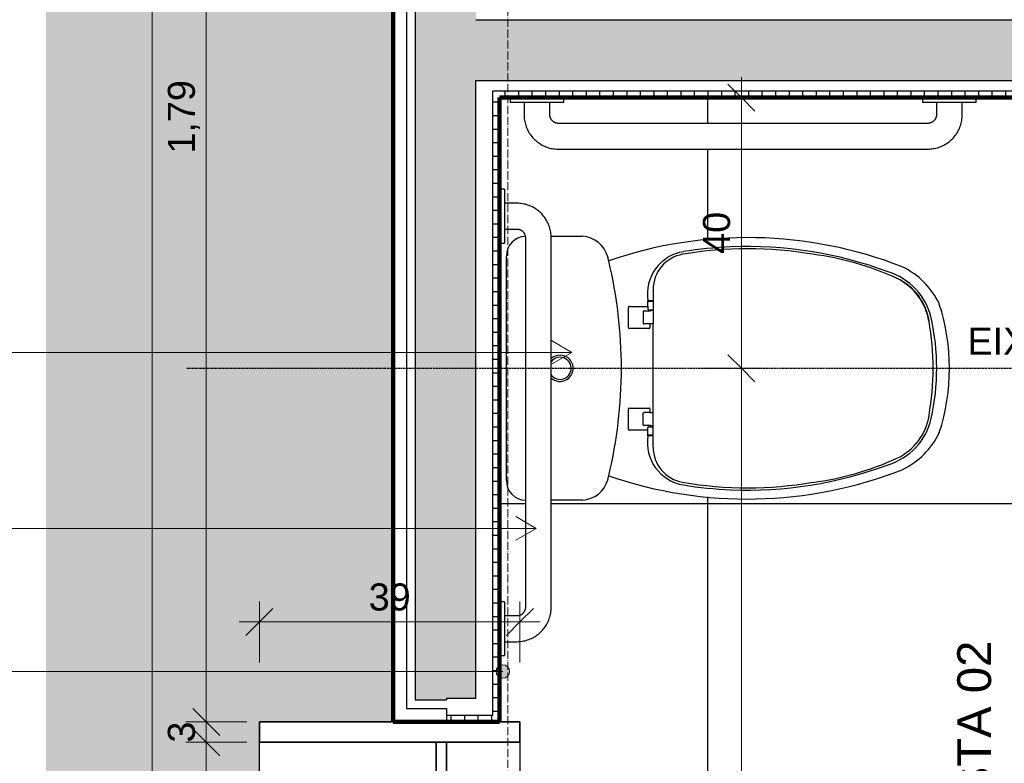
# Model space of a CAD drawing. Header units: millimetres. Extents: x -32127 to -9124, y -6877 to 4737.
# Tile 5 of 25: x -30618 to -29162, y -4497 to -3398. Entities that reach past the tile are written whole.
import ezdxf

# ---------------------------------------------------------------- set-up
doc = ezdxf.new("R2010")
doc.units = ezdxf.units.MM
doc.linetypes.add('_Tracejado médio', pattern=[4, 3, -1])
doc.linetypes.add('_Traço - ponto', pattern=[16, 12, -2, 0, -2])
for name, color, linetype, lineweight in [('A-ANNO-DIMS', 211, 'Continuous', 9), ('A-ANNO-DIMS-20', 211, 'Continuous', 9), ('A-DETL', 90, 'Continuous', 25), ('A-FLOR-PATT', 8, 'Continuous', 25), ('A-GLAZ', 151, 'Continuous', 25), ('A-WALL', 113, 'Continuous', 25), ('A-WALL-PATT', 111, 'Continuous', 90), ('G-ANNO-SYMB', 111, 'Continuous', 9), ('G-ANNO-TEXT', 231, 'Continuous', 9), ('P-SANR-FIXT', 6, 'Continuous', 25), ('Q-SPCQ', 91, 'Continuous', 25), ('S-GRID', 1, 'Continuous', 9)]:
    doc.layers.add(name, color=color, linetype=linetype, lineweight=lineweight)
doc.styles.add('Arial_1', font='arial.ttf', dxfattribs={"height": 50})
doc.styles.add('Arial_2', font='arial.ttf', dxfattribs={"height": 40})
doc.dimstyles.new('Diagonal_-_2_0mm_Arial', dxfattribs={"dimscale": 304.8, "dimtxt": 40.810376, "dimasz": 0.131234, "dimexe": 0.098425, "dimexo": 0.0625, "dimgap": 0.009843, "dimtad": 1, "dimdec": 0, "dimlfac": 0.1, "dimdsep": 46, "dimtxsty": 'Arial_2', "dimblk1": 'OBLIQUE', "dimblk2": 'OBLIQUE', "dimsah": 1, "dimcen": 0.09, "dimdle": 0.098425, "dimadec": 0, "dimazin": 0, "dimtfac": 1, "dimtdec": 4, "dimtix": 1, "dimtmove": 0, "dimatfit": 3, "dimfxl": 0.19685, "dimfxlon": 1, "dimtvp": 1, "dimtolj": 1, "dimtzin": 0, "dimarcsym": 2})
doc.dimstyles.new('Diagonal_-_2_0mm_Arial_1', dxfattribs={"dimscale": 304.8, "dimtxt": 40.810376, "dimasz": 0.131234, "dimexe": 0.098425, "dimexo": 0.0625, "dimgap": 0.009843, "dimtad": 1, "dimlfac": 0.001, "dimrnd": 0.01, "dimzin": 0, "dimdsep": 46, "dimtxsty": 'Arial_2', "dimblk1": 'OBLIQUE', "dimblk2": 'OBLIQUE', "dimsah": 1, "dimcen": 0.09, "dimdle": 0.098425, "dimadec": 0, "dimazin": 0, "dimtfac": 1, "dimtdec": 4, "dimtix": 1, "dimtmove": 0, "dimatfit": 3, "dimfxl": 0.19685, "dimfxlon": 1, "dimtvp": 1, "dimtolj": 1, "dimtzin": 0, "dimarcsym": 2})
pattern_1 = [(0, (0, -600), (0, 20), []), (90, (0, -600), (-20, 1e-15), [])]

# ---------------------------------------------------------------- blocks, each defined once
blk = doc.blocks.new('Deca_Bacia Sanitaria Monte Carlo_P_808_Caixa Acoplada - P_808_Azul AZ51_Acionamento Simples 6lpf-2935166-AMPLIAÇÃO ANEXO')
at = {"layer": 'P-SANR-FIXT'}
for p, q in [((-29832.3, -3718.5), (-29785.9, -3718.5)), ((-29898.3, -4079.4), (-29898.3, -3747.6)), ((-29785.9, -4108.5), (-29832.1, -4108.5))]:
    blk.add_line(p, q, dxfattribs=at)
for centre, radius, start, end in [((-29869.2, -3747.6), 29.1, 92.7014, 180), ((-29788.9, -3760.6), 42.2, 16.1957, 85.8043), ((-29542.3, -4349.8), 629.4, 68.6681, 108.9827), ((-30413.3, -3913.5), 685, 13.4133, 13.9095), ((-30413.3, -3913.5), 685, 346.5867, 13.4133), ((-29364.5, -3869.7), 118, 25.7488, 64.2512), ((-29551.6, -3913.5), 308.3, 342.0547, 17.9453), ((-29819, -3913.5), 16.4, 213.3388, 90), ((-29819, -3913.5), 16.4, 90, 146.6612), ((-29819, -3913.5), 19.4, 225.5456, 90), ((-29819, -3913.5), 19.4, 90, 134.4544), ((-29364.5, -3957.2), 118, 295.7488, 334.2512), ((-30413.3, -3913.5), 685, 346.0905, 346.5867), ((-29542.3, -3477.2), 629.4, 251.0173, 291.3319), ((-29869.2, -4079.4), 29.1, 180, 268.0003), ((-29788.9, -4066.4), 42.2, 274.1957, 343.8043)]:
    blk.add_arc(centre, radius, start, end, dxfattribs=at)
blk = doc.blocks.new('Deca_Shared_Assento_P_808 - AP_80_Azul AZ51-2932978-AMPLIAÇÃO ANEXO')
at = {"layer": 'P-SANR-FIXT'}
for p, q in [((-29681.4, -3797.2), (-29681.4, -3848)), ((-29681.4, -3797.2), (-29681.4, -3828)), ((-29689.2, -3822.3), (-29689.2, -3813.6)), ((-29681.4, -3813.6), (-29688.2, -3813.6)), ((-29717.7, -3853.8), (-29717.7, -3823.2)), ((-29716.4, -3822.3), (-29689.2, -3822.3)), ((-29689.2, -3822.3), (-29689.2, -3826)), ((-29681.4, -3814.6), (-29688.2, -3814.6)), ((-29688.2, -3827.1), (-29681.4, -3827.1)), ((-29684.1, -3827.9), (-29685.7, -3829)), ((-29681.4, -3827.9), (-29684.1, -3827.9)), ((-29696.3, -3830), (-29696.3, -3846.9)), ((-29685.7, -3829), (-29694.8, -3829)), ((-29687.3, -3854.8), (-29716.7, -3854.8)), ((-29686.3, -3848), (-29695.3, -3848)), ((-29681.4, -3848), (-29686.3, -3848)), ((-29686.3, -3848), (-29686.3, -3853.8)), ((-29681.4, -3913.5), (-29681.4, -3848)), ((-29681.4, -3979), (-29681.4, -3913.5)), ((-29717.7, -4003.8), (-29717.7, -3973.2)), ((-29716.7, -3972.2), (-29687.3, -3972.2)), ((-29686.3, -3973.2), (-29686.3, -3979)), ((-29696.3, -3997), (-29696.3, -3980)), ((-29686.3, -3979), (-29695.3, -3979)), ((-29686.3, -3979), (-29681.4, -3979)), ((-29681.4, -4029.8), (-29681.4, -3978.9)), ((-29685.7, -3998), (-29694.8, -3998)), ((-29689.2, -4004.7), (-29689.2, -4000.9)), ((-29688.2, -3999.9), (-29681.4, -3999.9)), ((-29684.1, -3999.1), (-29685.7, -3998)), ((-29681.4, -3999.1), (-29684.1, -3999.1)), ((-29689.2, -4004.7), (-29716.4, -4004.7)), ((-29689.2, -4013.4), (-29689.2, -4004.7)), ((-29681.4, -4012.4), (-29688.2, -4012.4)), ((-29681.4, -4013.4), (-29688.2, -4013.4))]:
    blk.add_line(p, q, dxfattribs=at)
for centre, radius, start, end in [((-29541.6, -4308.3), 571.4, 80.3036, 99.6964), ((-29542.1, -4330.9), 597.3, 92.3762, 99.1026), ((-29542.1, -4330.9), 597.3, 69.6238, 92.3762), ((-29626.5, -3803.8), 63.4, 99.1026, 188.8974), ((-29628.4, -3797.2), 53, 100.2892, 180), ((-29501.1, -4173.9), 432.5, 65.3076, 82.5979), ((-29360.6, -3859.6), 92.5, 12.6783, 73.3217), ((-29355.6, -3856.1), 83, 8.5979, 65.4021), ((-29359.1, -3858.7), 86.8, 9.8946, 63.566), ((-29688.2, -3812.6), 1, 180, 270), ((-29716.7, -3823.2), 1, 69.2321, 180), ((-29688.2, -3815.6), 1, 90, 180), ((-29688.2, -3826), 1.05, 180, 270), ((-29695.2, -3830), 1.01, 90, 180), ((-29600.4, -3913.4), 338.3, 347.3217, 12.6783), ((-29716.7, -3853.8), 1, 180, 270), ((-29695.2, -3846.9), 1.05, 180, 266.7299), ((-29687.3, -3853.8), 1, 270, 0), ((-29673.4, -3913.5), 405.9, 350.1054, 9.8946), ((-29716.7, -3973.2), 1, 90, 180), ((-29687.3, -3973.2), 1, 0, 90), ((-29695.2, -3980), 1.05, 93.2701, 180), ((-29360.6, -3967.4), 92.5, 286.6783, 347.3217), ((-29355.6, -3970.9), 83, 294.5979, 351.4021), ((-29695.2, -3997), 1.01, 180, 270), ((-29688.2, -4000.9), 1.05, 90, 180), ((-29716.7, -4003.8), 1, 180, 290.7679), ((-29626.5, -4023.2), 63.4, 171.1026, 260.8974), ((-29688.2, -4011.4), 1, 180, 270), ((-29688.2, -4014.4), 1, 90, 180), ((-29628.4, -4029.8), 53, 180, 259.7108), ((-29501.1, -3653.1), 432.5, 277.4021, 294.5979), ((-29542.1, -3496.1), 597.3, 267.6238, 290.3762), ((-29541.6, -3518.6), 571.4, 260.3036, 279.6964), ((-29542.1, -3496.1), 597.3, 260.8974, 267.6238)]:
    blk.add_arc(centre, radius, start, end, dxfattribs=at)
blk = doc.blocks.new('817_Grab_Bars - 8170-001240-3724552-AMPLIAÇÃO ANEXO')
at = {"layer": 'Q-SPCQ'}
for p, q in [((-29892.8, -3513.5), (-29892.8, -3520.6)), ((-29853.1, -3520.6), (-29892.8, -3520.6)), ((-29872.2, -3520.6), (-29872.2, -3538.9)), ((-29813.4, -3520.6), (-29853.1, -3520.6)), ((-29834.1, -3538.9), (-29834.1, -3520.6)), ((-29813.4, -3520.6), (-29813.4, -3513.5)), ((-29283.2, -3513.5), (-29283.2, -3520.6)), ((-29243.5, -3520.6), (-29283.2, -3520.6)), ((-29262.6, -3520.6), (-29262.6, -3538.9)), ((-29203.8, -3520.6), (-29243.5, -3520.6)), ((-29224.5, -3538.9), (-29224.5, -3520.6)), ((-29203.8, -3520.6), (-29203.8, -3513.5)), ((-29275.3, -3551.6), (-29821.4, -3551.6)), ((-29821.4, -3589.7), (-29275.3, -3589.7))]:
    blk.add_line(p, q, dxfattribs=at)
at = {"layer": 'Q-SPCQ', "flags": 128}
for points in [[(-29872.2, -3538.9), (-29872.1, -3540.9), (-29872, -3543), (-29871.8, -3545), (-29871.5, -3547), (-29871.1, -3549), (-29870.7, -3551), (-29870.2, -3552.9), (-29869.6, -3554.9), (-29868.9, -3556.8), (-29868.1, -3558.7), (-29867.3, -3560.5), (-29866.4, -3562.4), (-29865.4, -3564.1), (-29864.4, -3565.9), (-29863.3, -3567.6), (-29862.1, -3569.2), (-29860.9, -3570.8), (-29859.5, -3572.4), (-29858.2, -3573.9), (-29856.7, -3575.3), (-29855.3, -3576.7), (-29853.7, -3578), (-29852.1, -3579.3), (-29850.5, -3580.5), (-29848.8, -3581.6), (-29847.1, -3582.7), (-29845.3, -3583.7), (-29843.5, -3584.6), (-29841.6, -3585.5), (-29839.8, -3586.2), (-29837.9, -3586.9), (-29835.9, -3587.6), (-29834, -3588.1), (-29832, -3588.6), (-29830, -3589), (-29828, -3589.3), (-29826, -3589.5), (-29823.9, -3589.6), (-29821.9, -3589.7), (-29821.4, -3589.7)], [(-29821.4, -3551.6), (-29821.9, -3551.6), (-29822.4, -3551.6), (-29822.9, -3551.5), (-29823.4, -3551.4), (-29823.9, -3551.3), (-29824.4, -3551.2), (-29824.9, -3551.1), (-29825.3, -3550.9), (-29825.8, -3550.8), (-29826.3, -3550.6), (-29826.8, -3550.4), (-29827.2, -3550.2), (-29827.7, -3549.9), (-29828.1, -3549.7), (-29828.5, -3549.4), (-29828.9, -3549.1), (-29829.3, -3548.8), (-29829.7, -3548.4), (-29830.1, -3548.1), (-29830.5, -3547.7), (-29830.8, -3547.4), (-29831.1, -3547), (-29831.5, -3546.6), (-29831.8, -3546.2), (-29832, -3545.8), (-29832.3, -3545.3), (-29832.6, -3544.9), (-29832.8, -3544.4), (-29833, -3544), (-29833.2, -3543.5), (-29833.4, -3543), (-29833.5, -3542.5), (-29833.7, -3542), (-29833.8, -3541.5), (-29833.9, -3541.1), (-29833.9, -3540.5), (-29834, -3540), (-29834, -3539.5), (-29834.1, -3539), (-29834.1, -3538.9)], [(-29275.3, -3589.7), (-29273.2, -3589.7), (-29271.2, -3589.5), (-29269.2, -3589.3), (-29267.2, -3589), (-29265.2, -3588.7), (-29263.2, -3588.2), (-29261.2, -3587.7), (-29259.3, -3587.1), (-29257.4, -3586.4), (-29255.5, -3585.7), (-29253.6, -3584.9), (-29251.8, -3584), (-29250, -3583), (-29248.3, -3581.9), (-29246.6, -3580.8), (-29244.9, -3579.6), (-29243.3, -3578.4), (-29241.8, -3577.1), (-29240.3, -3575.7), (-29238.8, -3574.3), (-29237.4, -3572.8), (-29236.1, -3571.3), (-29234.8, -3569.7), (-29233.6, -3568), (-29232.5, -3566.3), (-29231.4, -3564.6), (-29230.4, -3562.8), (-29229.5, -3561), (-29228.7, -3559.2), (-29227.9, -3557.3), (-29227.2, -3555.4), (-29226.6, -3553.5), (-29226, -3551.5), (-29225.6, -3549.5), (-29225.2, -3547.5), (-29224.9, -3545.5), (-29224.7, -3543.5), (-29224.5, -3541.5), (-29224.5, -3539.4), (-29224.5, -3538.9)], [(-29262.6, -3538.9), (-29262.6, -3539.4), (-29262.6, -3539.9), (-29262.6, -3540.4), (-29262.7, -3540.9), (-29262.8, -3541.4), (-29262.9, -3541.9), (-29263, -3542.4), (-29263.2, -3542.9), (-29263.4, -3543.4), (-29263.6, -3543.8), (-29263.8, -3544.3), (-29264, -3544.8), (-29264.2, -3545.2), (-29264.5, -3545.6), (-29264.8, -3546.1), (-29265.1, -3546.5), (-29265.4, -3546.9), (-29265.7, -3547.3), (-29266, -3547.6), (-29266.4, -3548), (-29266.8, -3548.3), (-29267.2, -3548.7), (-29267.6, -3549), (-29268, -3549.3), (-29268.4, -3549.6), (-29268.8, -3549.8), (-29269.3, -3550.1), (-29269.7, -3550.3), (-29270.2, -3550.5), (-29270.7, -3550.7), (-29271.1, -3550.9), (-29271.6, -3551.1), (-29272.1, -3551.2), (-29272.6, -3551.3), (-29273.1, -3551.4), (-29273.6, -3551.5), (-29274.1, -3551.5), (-29274.6, -3551.6), (-29275.1, -3551.6), (-29275.3, -3551.6)]]:
    blk.add_lwpolyline(points, dxfattribs=at)
blk = doc.blocks.new('Janela branca translucida - JN2 - Janela branca translucida-4332272-AMPLIAÇÃO ANEXO')
at = {"layer": 'A-GLAZ', "lineweight": 35}
for p, q in [((-250, 276.35), (-250, 78.75)), ((-220, 276.35), (-250, 276.35)), ((-220, -108.75), (-220, 276.35)), ((250, 276.35), (220, 276.35)), ((220, 276.35), (220, -108.75)), ((250, 78.75), (250, 276.35)), ((-220, 15), (-220, 0)), ((220, 15), (-220, 15)), ((220, 0), (220, 15)), ((-220, 0), (220, 0)), ((-250, -78.75), (-250, -108.75)), ((250, -108.75), (250, -78.75)), ((-250, -108.75), (-220, -108.75)), ((220, -108.75), (250, -108.75))]:
    blk.add_line(p, q, dxfattribs=at)
at = {"layer": 'A-GLAZ'}
for p, q in [((-220, 276.35), (220, 276.35)), ((-220, 0), (220, 0)), ((220, -108.75), (-220, -108.75))]:
    blk.add_line(p, q, dxfattribs=at)
blk = doc.blocks.new('DIMBLOCK26-AMPLIAÇÃO ANEXO')
at = {"layer": 'A-ANNO-DIMS-20', "lineweight": 18}
for p, q in [((-30342, -2648.3), (-30362, -2628.3)), ((-30342, -2648.3), (-30322, -2668.3)), ((-30342, -4436), (-30362, -4416)), ((-30342, -4436), (-30322, -4456))]:
    blk.add_line(p, q, dxfattribs=at)
at = {"layer": 'A-ANNO-DIMS-20'}
for p, q in [((-30282, -2648.3), (-30372, -2648.3)), ((-30342, -2648.3), (-30342, -4436)), ((-30342, -2648.3), (-30282, -2648.3)), ((-30282, -4436), (-30372, -4436)), ((-30342, -4436), (-30282, -4436))]:
    blk.add_line(p, q, dxfattribs=at)
at = {"layer": 'A-ANNO-DIMS-20', "color": 0, "insert": (-30398.8, -3596.4), "char_height": 40, "width": 130.261, "attachment_point": 1, "rotation": 90, "line_spacing_factor": 0.941778, "style": 'Arial_2'}
blk.add_mtext('1,79', dxfattribs=at)
blk = doc.blocks.new('_Oblique')
at = {"color": 0, "linetype": 'ByBlock', "lineweight": -2}
blk.add_line((-0.5, -0.5), (0.5, 0.5), dxfattribs=at)
blk = doc.blocks.new('DIMBLOCK27-AMPLIAÇÃO ANEXO')
at = {"layer": 'A-ANNO-DIMS-20', "lineweight": 18}
for p, q in [((-30342, -4436), (-30362, -4416)), ((-30342, -4436), (-30322, -4456)), ((-30342, -4466), (-30362, -4446)), ((-30342, -4466), (-30322, -4486))]:
    blk.add_line(p, q, dxfattribs=at)
at = {"layer": 'A-ANNO-DIMS-20'}
for p, q in [((-30282, -4436), (-30372, -4436)), ((-30342, -4436), (-30342, -4466)), ((-30342, -4436), (-30282, -4436)), ((-30282, -4466), (-30372, -4466)), ((-30342, -4466), (-30282, -4466))]:
    blk.add_line(p, q, dxfattribs=at)
at = {"layer": 'A-ANNO-DIMS-20', "color": 0, "insert": (-30398.8, -4466.5), "char_height": 40, "width": 37.218, "attachment_point": 1, "rotation": 90, "line_spacing_factor": 0.941778, "style": 'Arial_2'}
blk.add_mtext('3', dxfattribs=at)
blk = doc.blocks.new('DIMBLOCK28-AMPLIAÇÃO ANEXO')
at = {"layer": 'A-ANNO-DIMS-20', "lineweight": 18}
for p, q in [((-30342, -4466), (-30362, -4446)), ((-30342, -4466), (-30322, -4486)), ((-30342, -4906), (-30362, -4886)), ((-30342, -4906), (-30322, -4926))]:
    blk.add_line(p, q, dxfattribs=at)
at = {"layer": 'A-ANNO-DIMS-20'}
for p, q in [((-30282, -4466), (-30372, -4466)), ((-30342, -4466), (-30342, -4906)), ((-30342, -4466), (-30282, -4466)), ((-30282, -4906), (-30372, -4906)), ((-30342, -4906), (-30282, -4906))]:
    blk.add_line(p, q, dxfattribs=at)
at = {"layer": 'A-ANNO-DIMS-20', "color": 0, "insert": (-30398.8, -4717), "char_height": 40, "width": 74.435, "attachment_point": 1, "rotation": 90, "line_spacing_factor": 0.941778, "style": 'Arial_2'}
blk.add_mtext('44', dxfattribs=at)
blk = doc.blocks.new('DIMBLOCK31-AMPLIAÇÃO ANEXO')
at = {"layer": 'A-ANNO-DIMS-20'}
for p, q in [((-30422, -6123.5), (-30422, -488.5)), ((-30362, -518.5), (-30452, -518.5)), ((-30422, -518.5), (-30362, -518.5)), ((-30362, -6093.5), (-30452, -6093.5)), ((-30422, -6093.5), (-30362, -6093.5))]:
    blk.add_line(p, q, dxfattribs=at)
at = {"layer": 'A-ANNO-DIMS-20', "lineweight": 18}
for p, q in [((-30422, -518.5), (-30442, -498.5)), ((-30422, -518.5), (-30402, -538.5)), ((-30422, -6093.5), (-30442, -6073.5)), ((-30422, -6093.5), (-30402, -6113.5))]:
    blk.add_line(p, q, dxfattribs=at)
at = {"layer": 'A-ANNO-DIMS-20', "color": 0, "insert": (-30478.8, -3360.3), "char_height": 40, "width": 130.261, "attachment_point": 1, "rotation": 90, "line_spacing_factor": 0.941778, "style": 'Arial_2'}
blk.add_mtext('5,58', dxfattribs=at)
blk = doc.blocks.new('DIMBLOCK59-AMPLIAÇÃO ANEXO')
at = {"layer": 'A-ANNO-DIMS-20', "lineweight": 18}
for p, q in [((-29550.9, -3913.5), (-29570.9, -3893.5)), ((-29550.9, -3913.5), (-29530.9, -3933.5)), ((-29550.9, -5777.4), (-29570.9, -5757.4)), ((-29550.9, -5777.4), (-29530.9, -5797.4))]:
    blk.add_line(p, q, dxfattribs=at)
at = {"layer": 'A-ANNO-DIMS-20'}
for p, q in [((-29610.9, -3913.5), (-29520.9, -3913.5)), ((-29550.9, -3913.5), (-29610.9, -3913.5)), ((-29550.9, -5777.4), (-29550.9, -3913.5)), ((-29610.9, -5777.4), (-29520.9, -5777.4)), ((-29550.9, -5777.4), (-29610.9, -5777.4))]:
    blk.add_line(p, q, dxfattribs=at)
at = {"layer": 'A-ANNO-DIMS-20', "color": 0, "insert": (-29607.7, -4899.7), "char_height": 40, "width": 130.261, "attachment_point": 1, "rotation": 90, "line_spacing_factor": 0.941778, "style": 'Arial_2'}
blk.add_mtext('1,86', dxfattribs=at)
blk = doc.blocks.new('DIMBLOCK60-AMPLIAÇÃO ANEXO')
at = {"layer": 'A-ANNO-DIMS-20'}
for p, q in [((-29550.9, -3913.5), (-29550.9, -3483.5)), ((-29610.9, -3513.5), (-29520.9, -3513.5)), ((-29550.9, -3513.5), (-29610.9, -3513.5)), ((-29610.9, -3913.5), (-29520.9, -3913.5)), ((-29550.9, -3913.5), (-29610.9, -3913.5))]:
    blk.add_line(p, q, dxfattribs=at)
at = {"layer": 'A-ANNO-DIMS-20', "lineweight": 18}
for p, q in [((-29550.9, -3513.5), (-29570.9, -3493.5)), ((-29550.9, -3513.5), (-29530.9, -3533.5)), ((-29550.9, -3913.5), (-29570.9, -3893.5)), ((-29550.9, -3913.5), (-29530.9, -3933.5))]:
    blk.add_line(p, q, dxfattribs=at)
at = {"layer": 'A-ANNO-DIMS-20', "color": 0, "insert": (-29607.7, -3744.5), "char_height": 40, "width": 74.435, "attachment_point": 1, "rotation": 90, "line_spacing_factor": 0.941778, "style": 'Arial_2'}
blk.add_mtext('40', dxfattribs=at)
blk = doc.blocks.new('DIMBLOCK68-AMPLIAÇÃO ANEXO')
at = {"layer": 'A-ANNO-DIMS-20'}
for p, q in [((-30263.4, -4348.1), (-30263.4, -4258.1)), ((-29878.3, -4348.1), (-29878.3, -4258.1)), ((-30293.4, -4288.1), (-29848.3, -4288.1)), ((-30263.4, -4288.1), (-30263.4, -4348.1)), ((-29878.3, -4288.1), (-29878.3, -4348.1))]:
    blk.add_line(p, q, dxfattribs=at)
at = {"layer": 'A-ANNO-DIMS-20', "lineweight": 18}
for p, q in [((-30263.4, -4288.1), (-30243.4, -4268.1)), ((-29878.3, -4288.1), (-29858.3, -4268.1)), ((-30263.4, -4288.1), (-30283.4, -4308.1)), ((-29878.3, -4288.1), (-29898.3, -4308.1))]:
    blk.add_line(p, q, dxfattribs=at)
at = {"layer": 'A-ANNO-DIMS-20', "color": 0, "insert": (-30101.9, -4231.3), "char_height": 40, "width": 74.435, "attachment_point": 1, "line_spacing_factor": 0.941778, "style": 'Arial_2'}
blk.add_mtext('39', dxfattribs=at)

msp = doc.modelspace()

# ---------------------------------------------------------------- hatches: boundary and pattern name
at = {"layer": 'A-FLOR-PATT'}
msp.add_hatch(color=256, dxfattribs=at).paths.add_polyline_path([(-30160.21, -6769.151), (-30065.802, -6769.151), (-30065.802, -4935.992), (-30263.402, -4935.992), (-30263.402, -4435.992), (-30065.802, -4435.992), (-30065.802, -2648.292), (-30263.402, -2648.292), (-30263.402, -2148.292), (-30065.802, -2148.292), (-30065.802, -518.492), (-30578.847, -518.492), (-30578.847, -6769.151)], flags=0)
h = msp.add_hatch(dxfattribs=at)
h.set_pattern_fill('FP_6', color=256, style=0, pattern_type=2)
h.set_pattern_definition([(270, (-27200.8, -2913.5), (600, 4e-14), []), (0, (-27200.8, -2913.5), (0, 600), [])])
h.paths.add_polyline_path([(-29670.802, -5935.992), (-29585.29, -5935.992), (-29585.29, -5928.848), (-29564.652, -5928.848), (-29564.652, -5910.592), (-29563.619, -5900.493), (-29560.785, -5891.151), (-29556.091, -5882.369), (-29549.417, -5874.378), (-29541.133, -5867.849), (-29532.222, -5863.334), (-29523.591, -5860.751), (-29522.179, -5860.441), (-29521.633, -5859.44), (-29518.902, -5856.397), (-29515.545, -5854.064), (-29502.855, -5849.992), (-29489.732, -5847.667), (-29484.972, -5847.401), (-29453.44, -5847.401), (-29448.68, -5847.667), (-29435.557, -5849.992), (-29422.867, -5854.064), (-29419.51, -5856.397), (-29416.463, -5859.792), (-28967.752, -5859.792), (-28957.653, -5860.825), (-28948.312, -5863.659), (-28939.529, -5868.353), (-28931.539, -5875.027), (-28925.01, -5883.311), (-28920.627, -5891.786), (-28917.903, -5900.936), (-28916.952, -5910.592), (-28916.952, -5928.848), (-28896.315, -5928.848), (-28896.315, -5935.992), (-28400.802, -5935.992), (-28400.802, -5174.742), (-28420.802, -5174.742), (-28420.802, -5119.742), (-28400.802, -5119.742), (-28400.802, -4189.742), (-28420.802, -4189.742), (-28420.802, -4134.742), (-28400.802, -4134.742), (-28400.802, -4113.492), (-29001.755, -4113.492), (-29001.755, -3634.142), (-29146.078, -3634.007), (-29147.854, -3633.075), (-29149.024, -3631.445), (-29149.297, -3630.473), (-29149.297, -3513.492), (-29203.815, -3513.492), (-29203.815, -3520.635), (-29224.452, -3520.635), (-29224.452, -3538.892), (-29225.428, -3548.802), (-29228.741, -3559.122), (-29233.658, -3567.9), (-29239.923, -3575.298), (-29247.029, -3581.13), (-29255.964, -3585.871), (-29265.342, -3588.716), (-29275.252, -3589.692), (-29821.352, -3589.692), (-29831.263, -3588.716), (-29840.792, -3585.825), (-29850.36, -3580.486), (-29858.026, -3573.895), (-29863.591, -3567.115), (-29868.331, -3558.18), (-29871.176, -3548.802), (-29872.152, -3538.892), (-29872.152, -3520.635), (-29892.79, -3520.45), (-29892.79, -3513.492), (-29908.302, -3513.492), (-29908.302, -3649.004), (-29901.158, -3649.004), (-29901.158, -3669.642), (-29882.902, -3669.642), (-29871.954, -3670.933), (-29862.672, -3673.931), (-29853.894, -3678.847), (-29846.232, -3685.433), (-29840.663, -3692.219), (-29835.923, -3701.153), (-29833.078, -3710.531), (-29832.102, -3718.492), (-29785.858, -3718.492), (-29775.814, -3720.472), (-29766.542, -3724.812), (-29758.586, -3731.254), (-29752.413, -3739.422), (-29748.387, -3748.835), (-29746.986, -3754.599), (-29704.53, -3741.656), (-29661.485, -3731.767), (-29617.741, -3724.92), (-29573.626, -3721.153), (-29527.218, -3720.628), (-29485.146, -3722.968), (-29441.222, -3728.539), (-29397.796, -3737.174), (-29355.192, -3748.819), (-29313.302, -3763.492), (-29290.983, -3777.528), (-29272.339, -3796.172), (-29258.302, -3818.492), (-29251.757, -3841.8), (-29247.075, -3865.403), (-29244.251, -3889.374), (-29243.352, -3914.75), (-29244.251, -3937.609), (-29247.075, -3961.58), (-29251.757, -3985.183), (-29258.302, -4008.492), (-29272.339, -4030.811), (-29290.983, -4049.455), (-29313.302, -4063.492), (-29356.598, -4078.549), (-29397.796, -4089.809), (-29441.222, -4098.444), (-29487.846, -4104.166), (-29532.255, -4106.432), (-29573.626, -4105.83), (-29617.741, -4102.063), (-29661.485, -4095.216), (-29704.53, -4085.327), (-29746.986, -4072.384), (-29748.387, -4078.148), (-29752.413, -4087.561), (-29758.586, -4095.729), (-29766.542, -4102.171), (-29775.814, -4106.511), (-29785.858, -4108.492), (-29832.102, -4108.492), (-29832.102, -4266.542), (-29833.078, -4276.452), (-29836.391, -4286.772), (-29841.308, -4295.55), (-29847.899, -4303.216), (-29854.679, -4308.78), (-29863.614, -4313.521), (-29872.992, -4316.366), (-29882.902, -4317.342), (-29901.158, -4317.342), (-29901.158, -4337.979), (-29908.302, -4337.979), (-29908.302, -4435.992), (-29878.302, -4435.992), (-29878.302, -4935.992), (-29908.302, -4935.992), (-29908.302, -5177.995), (-29806.702, -5177.995), (-29806.702, -5457.395), (-29908.302, -5457.395), (-29908.302, -5603.492), (-29866.387, -5603.492), (-29811.396, -5546.568), (-29789.507, -5526.271), (-29763.814, -5511.076), (-29735.483, -5501.674), (-29705.802, -5498.492), (-29688.09, -5499.63), (-29670.928, -5502.905), (-29654.187, -5508.368), (-29638.253, -5515.866), (-29623.401, -5525.327), (-29609.837, -5536.557), (-29597.809, -5549.42), (-29587.47, -5563.675), (-29579.025, -5579.129), (-29572.563, -5595.51), (-29568.234, -5612.58), (-29566.057, -5630.054), (-29566.116, -5647.664), (-29568.36, -5665.131), (-29572.804, -5682.171), (-29579.328, -5698.528), (-29587.877, -5713.923), (-29598.27, -5728.14), (-29610.283, -5740.826), (-29623.99, -5752.1), (-29670.802, -5800.557), (-29670.802, -5889.909)], flags=0)
h.paths.add_polyline_path([(-29113.618, -5935.992), (-28975.69, -5935.992), (-28975.69, -5928.848), (-28955.052, -5928.848), (-28955.052, -5910.592), (-28956.019, -5905.732), (-28958.772, -5901.611), (-28962.892, -5898.858), (-28967.752, -5897.892), (-29412.674, -5897.892), (-29411.069, -5935.992), (-29322.936, -5935.992)], flags=0)
h.paths.add_polyline_path([(-29526.552, -5917.207), (-29526.199, -5908.815), (-29526.552, -5910.592)], flags=0)
h.paths.add_polyline_path([(-29890.399, -4279.242), (-29882.902, -4279.242), (-29878.042, -4278.275), (-29873.922, -4275.522), (-29871.056, -4270.837), (-29870.202, -4266.542), (-29870.202, -4108.359), (-29876.731, -4107.5), (-29883.75, -4104.592), (-29889.778, -4099.967), (-29894.403, -4093.94), (-29897.31, -4086.92), (-29898.302, -4079.387), (-29898.192, -3746.756), (-29897.31, -3740.063), (-29894.403, -3733.044), (-29889.778, -3727.016), (-29883.75, -3722.391), (-29876.731, -3719.483), (-29870.59, -3718.492), (-29871.169, -3715.582), (-29873.922, -3711.461), (-29878.607, -3708.596), (-29882.902, -3707.742), (-29901.158, -3707.742), (-29901.158, -3728.379), (-29908.302, -3728.379), (-29908.302, -4258.604), (-29901.158, -4258.604), (-29901.158, -4279.242), (-29898.562, -4279.242)], flags=0)
h.paths.add_polyline_path([(-29793.903, -3551.592), (-29275.252, -3551.592), (-29270.392, -3550.625), (-29266.272, -3547.872), (-29263.406, -3543.187), (-29262.552, -3538.892), (-29262.552, -3520.635), (-29283.19, -3520.635), (-29283.19, -3513.492), (-29813.415, -3513.492), (-29813.415, -3520.635), (-29834.052, -3520.635), (-29834.052, -3538.892), (-29833.085, -3543.752), (-29830.332, -3547.872), (-29825.647, -3550.737), (-29821.352, -3551.592), (-29820.067, -3551.592)], flags=0)
at = {"layer": 'A-WALL-PATT'}
h = msp.add_hatch(color=256, dxfattribs=at)
h.paths.add_polyline_path([(-30033.302, -5970.992), (-29943.302, -5970.992), (-29943.302, -4970.992), (-29987.052, -4970.992), (-29987.165, -4968.492), (-30033.302, -4968.492), (-30033.302, -5935.992)], flags=0)
h.paths.add_polyline_path([(-30019.915, -4403.492), (-29987.052, -4403.492), (-29987.052, -4400.992), (-29943.302, -4400.992), (-29943.302, -2683.292), (-29987.052, -2683.292), (-29987.205, -2680.792), (-30033.302, -2680.792), (-30033.302, -4403.492)], flags=0)
h.paths.add_polyline_path([(-30033.302, -2115.792), (-29987.052, -2115.792), (-29987.052, -2113.292), (-29943.302, -2113.292), (-29943.302, -640.992), (-30033.302, -640.992), (-30033.302, -1493.698)], flags=0)
at = {"layer": 'A-WALL-PATT', "lineweight": 25}
h = msp.add_hatch(dxfattribs=at)
h.set_pattern_fill('FP_1', color=256, style=0, pattern_type=2)
h.set_pattern_definition(pattern_1)
h.paths.add_polyline_path([(-29915.802, -5935.992), (-29908.302, -5935.992), (-29908.302, -4935.992), (-29987.052, -4935.992), (-29987.052, -4945.992), (-29918.302, -4945.992), (-29918.302, -5935.992)], flags=0)
h.paths.add_polyline_path([(-29918.302, -4435.992), (-29908.302, -4435.992), (-29908.302, -3503.492), (-29918.302, -3503.591), (-29918.302, -4425.992), (-29987.052, -4425.992), (-29987.052, -4435.992), (-29943.302, -4435.992)], flags=0)
h.paths.add_polyline_path([(-29908.302, -3383.492), (-29908.302, -2648.292), (-29987.052, -2648.292), (-29987.052, -2658.292), (-29918.302, -2658.292), (-29918.302, -3383.492)], flags=0)
h.paths.add_polyline_path([(-29952.387, -2148.292), (-29908.302, -2148.292), (-29908.302, -2028.292), (-29918.302, -2028.292), (-29918.302, -2138.292), (-29987.052, -2138.292), (-29987.052, -2148.292)], flags=0)
h.paths.add_polyline_path([(-29918.302, -2003.292), (-29908.302, -2003.292), (-29908.302, -675.992), (-29918.302, -675.992), (-29918.302, -1493.698)], flags=0)
at = {"layer": 'A-WALL-PATT'}
msp.add_hatch(color=256, dxfattribs=at).paths.add_polyline_path([(-29270.607, -3488.492), (-28375.802, -3488.492), (-28375.802, -3398.492), (-29943.302, -3398.492), (-29943.302, -3488.492), (-29322.936, -3488.492)], flags=0)
at = {"layer": 'A-WALL-PATT', "lineweight": 25}
h = msp.add_hatch(dxfattribs=at)
h.set_pattern_fill('FP_1', color=256, style=0, pattern_type=2)
h.set_pattern_definition(pattern_1)
h.paths.add_polyline_path([(-29908.302, -3513.492), (-28400.802, -3513.492), (-28400.802, -3503.492), (-29908.302, -3503.492)], flags=0)
at = {"layer": 'G-ANNO-TEXT'}
h = msp.add_hatch(color=250, dxfattribs=at)
edge = h.paths.add_edge_path(flags=0)
edge.add_arc((-29903.615, -4361.412), 10, 0, 360)

# ---------------------------------------------------------------- linework, layer by layer
at = {"layer": 'A-DETL', "linetype": '_Tracejado médio'}
msp.add_line((-30370.802, -3913.492), (-29001.755, -3913.492), dxfattribs=at)
at = {"layer": 'A-WALL', "lineweight": 90}
for p, q in [((-30065.802, -2648.292), (-30065.802, -4435.992)), ((-29908.302, -4435.992), (-29908.302, -3513.492)), ((-29908.302, -3513.492), (-28400.802, -3513.492)), ((-30065.802, -4435.992), (-29908.302, -4435.992))]:
    msp.add_line(p, q, dxfattribs=at)
at = {"layer": 'A-WALL'}
for p, q in [((-30045.802, -2668.292), (-30045.802, -4415.992)), ((-30033.302, -2680.792), (-30033.302, -4403.492)), ((-29943.302, -3398.492), (-28375.802, -3398.492)), ((-29943.302, -4400.992), (-29943.302, -3488.492)), ((-29943.302, -3488.492), (-28390.802, -3488.492)), ((-29918.302, -4425.992), (-29918.302, -3503.492)), ((-29918.302, -3503.492), (-28390.802, -3503.492)), ((-30033.302, -4403.492), (-29987.052, -4403.492)), ((-29987.052, -4400.992), (-29943.302, -4400.992)), ((-29987.052, -4400.992), (-29987.052, -4403.492)), ((-30045.802, -4415.992), (-29987.052, -4415.992)), ((-29987.052, -4415.992), (-29987.052, -4435.992)), ((-29987.052, -4425.992), (-29918.302, -4425.992))]:
    msp.add_line(p, q, dxfattribs=at)
at = {"layer": 'G-ANNO-TEXT', "color": 250}
for p, q in [((-29801.42, -3889.943), (-29831.42, -3872.623)), ((-29801.42, -3889.943), (-30802.225, -3889.943)), ((-29801.42, -3889.943), (-29831.42, -3907.264)), ((-29854.505, -4149.943), (-29884.505, -4132.623)), ((-29854.505, -4149.943), (-30802.225, -4149.943)), ((-29854.505, -4149.943), (-29884.505, -4167.264)), ((-29903.615, -4361.412), (-31064.418, -4361.412))]:
    msp.add_line(p, q, dxfattribs=at)
msp.add_circle((-29903.615, -4361.412), 10, dxfattribs=at)
at = {"layer": 'S-GRID', "linetype": '_Traço - ponto'}
msp.add_line((-29896.115, 338.153), (-29896.115, -6768.806), dxfattribs=at)

# ---------------------------------------------------------------- block references
at = {"layer": 'A-GLAZ', "rotation": 89.99999999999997}
msp.add_blockref('Janela branca translucida - JN2 - Janela branca translucida-4332272-AMPLIAÇÃO ANEXO', (-29987.052, -4685.992), dxfattribs=at)
at = {"layer": 'P-SANR-FIXT'}
for name in ['Deca_Bacia Sanitaria Monte Carlo_P_808_Caixa Acoplada - P_808_Azul AZ51_Acionamento Simples 6lpf-2935166-AMPLIAÇÃO ANEXO', 'Deca_Shared_Assento_P_808 - AP_80_Azul AZ51-2932978-AMPLIAÇÃO ANEXO']:
    msp.add_blockref(name, (0, 0), dxfattribs=at)
at = {"layer": 'Q-SPCQ'}
msp.add_blockref('817_Grab_Bars - 8170-001240-3724552-AMPLIAÇÃO ANEXO', (0, 0), dxfattribs=at)
at = {"layer": 'Q-SPCQ', "rotation": 90.00000000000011}
msp.add_blockref('817_Grab_Bars - 8170-001240-3724552-AMPLIAÇÃO ANEXO', (-33421.794, 25554.81), dxfattribs=at)

# ---------------------------------------------------------------- texts
at = {"layer": 'G-ANNO-SYMB', "insert": (-29231.778, -5084.324), "char_height": 50, "width": 929.9575, "attachment_point": 1, "rotation": 90, "style": 'Arial_1'}
msp.add_mtext('AMPLIAÇÃO - VISTA 02', dxfattribs=at)
at = {"layer": 'G-ANNO-TEXT', "color": 7, "insert": (-29216.758, -3853.415), "char_height": 40, "width": 371.983, "attachment_point": 1, "style": 'Arial_2'}
msp.add_mtext('EIXO HIDR.', dxfattribs=at)

# ---------------------------------------------------------------- dimensions: what is measured, and where the dimension line sits
at = {"layer": 'A-ANNO-DIMS'}
for base, p1, p2, dimstyle, override, picture, middle in [((-30421.988359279, -518.491622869), (-30361.988359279, -6093.491622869), (-30361.988359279, -518.491622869), 'Diagonal_-_2_0mm_Arial_1', {"dimpost": '<>', "dimfxl": 5575}, 'DIMBLOCK31-AMPLIAÇÃO ANEXO', (-30445.411278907, -3305.991622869)), ((-30341.988, -4435.992), (-30281.988, -2648.292), (-30281.988, -4435.992), 'Diagonal_-_2_0mm_Arial_1', {"dimpost": '<>', "dimfxl": 1787.7}, 'DIMBLOCK26-AMPLIAÇÃO ANEXO', (-30365.411, -3542.142)), ((-29550.912, -3513.492), (-29610.912, -3913.492), (-29610.912, -3513.492), 'Diagonal_-_2_0mm_Arial', {"dimpost": '<>', "dimfxl": 400}, 'DIMBLOCK60-AMPLIAÇÃO ANEXO', (-29574.335, -3713.492)), ((-29550.912, -3913.492), (-29610.912, -5777.395), (-29610.912, -3913.492), 'Diagonal_-_2_0mm_Arial_1', {"dimpost": '<>', "dimfxl": 1863.903489}, 'DIMBLOCK59-AMPLIAÇÃO ANEXO', (-29574.335, -4845.443)), ((-30341.988, -4465.992), (-30281.988, -4435.992), (-30281.988, -4465.992), 'Diagonal_-_2_0mm_Arial', {"dimpost": '<>', "dimfxl": 30}, 'DIMBLOCK27-AMPLIAÇÃO ANEXO', (-30365.425, -4450.992)), ((-30341.988, -4905.992), (-30281.988, -4465.992), (-30281.988, -4905.992), 'Diagonal_-_2_0mm_Arial', {"dimpost": '<>', "dimfxl": 440}, 'DIMBLOCK28-AMPLIAÇÃO ANEXO', (-30364.988, -4685.992))]:
    dim = msp.add_linear_dim(base=base, p1=p1, p2=p2, angle=90, dimstyle=dimstyle, override=override, dxfattribs=at)
    dim.commit()
    dim.dimension.update_dxf_attribs({"geometry": picture, "text_midpoint": middle})
dim = msp.add_linear_dim(base=(-29878.302, -4288.064), p1=(-30263.402, -4348.064), p2=(-29878.302, -4348.064), dimstyle='Diagonal_-_2_0mm_Arial', override={"dimpost": '<>', "dimfxl": 385.1}, dxfattribs=at)
dim.commit()
dim.dimension.update_dxf_attribs({"geometry": 'DIMBLOCK68-AMPLIAÇÃO ANEXO', "text_midpoint": (-30070.852, -4264.627)})

doc.saveas('drawing.dxf')
